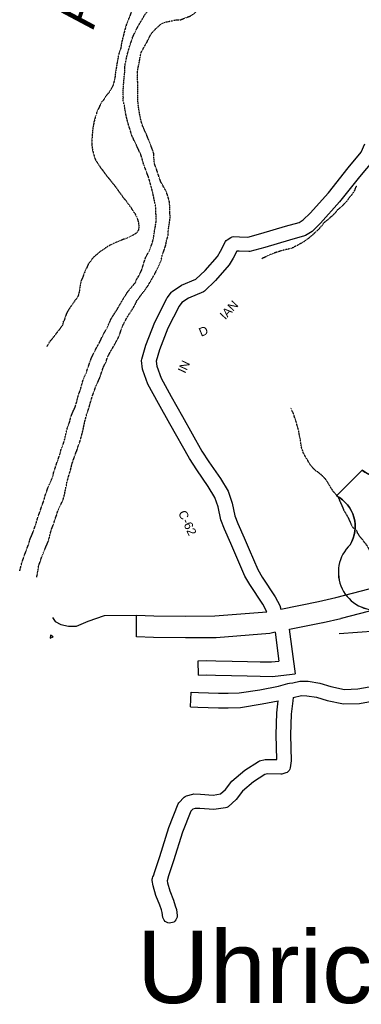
# Model space of a CAD drawing. Header units: feet. Extents: x -1605449 to -1594075, y -1717250 to -1708479.
# Tile 71 of 97: x -1597157 to -1596763, y -1717235 to -1716100. Entities that reach past the tile are written whole.
import ezdxf
from ezdxf.enums import TextEntityAlignment as Align

# ---------------------------------------------------------------- set-up
doc = ezdxf.new("R2010")
doc.units = ezdxf.units.FT
doc.header["$MEASUREMENT"] = 0
doc.linetypes.add('rr2', pattern=[0])
doc.linetypes.add('stream', pattern=[1.4, 0.7, -0.1, 0.1, -0.1, 0.1, -0.1, 0.1, -0.1])
for name, color, linetype in [('61', 7, 'Continuous'), ('62', 7, 'Continuous'), ('COUNTY-RD', 7, 'Continuous'), ('CR-TEXT', 7, 'Continuous'), ('MTEXT', 2, 'Continuous'), ('RAILROAD', 1, 'rr2'), ('RT-MKR', 7, 'Continuous'), ('STATE_FEDERAL-RT', 2, 'Continuous'), ('TWP-RD', 6, 'Continuous'), ('WATER-TEXT', 1, 'Continuous'), ('WATERWAY', 14, 'stream')]:
    doc.layers.add(name, color=color, linetype=linetype)
doc.styles.add('ARIAL', font='arial.ttf')

# ---------------------------------------------------------------- blocks, each defined once
blk = doc.blocks.new('US3  _')
at = {"layer": '61', "color": 0, "linetype": 'Continuous'}
blk.add_lwpolyline([(-565, 888), (-874, 579), (-874, 579, -0.432186), (-707, -10), (-706, -10, 0.738096), (-329, -789), (-328, -790, -0.260744), (49, -908), (50, -908, -0.243707), (427, -790), (428, -789, 0.738096), (805, -10), (806, -10, -0.432186), (973, 579), (973, 579), (664, 888), (663, 888, -0.346154), (50, 888), (49, 888, -0.346154), (-564, 888)], format="xyb", close=True, dxfattribs=at)
at = {"layer": '61', "color": 0}
blk.add_point((57, 82), dxfattribs=at)
at = {"layer": '62', "color": 0, "linetype": 'Continuous'}
for p, q in [((-565, 888), (-874, 579)), ((973, 579), (664, 888))]:
    blk.add_line(p, q, dxfattribs=at)
for centre, radius, start, end in [((-258, 1278), 496, 231.813, 308.187), ((357, 1278), 496, 231.813, 308.187), ((-1067, 206), 420, 329.1175, 62.6108), ((1166, 206), 420, 117.3892, 210.8825), ((-397, -341), 453, 133.0046, 278.7282), ((496, -341), 453, 261.2718, 46.9954), ((-245, -1186), 405, 43.4177, 101.8742), ((352, -1213), 430, 79.9613, 134.7468)]:
    blk.add_arc(centre, radius, start, end, dxfattribs=at)

msp = doc.modelspace()

# ---------------------------------------------------------------- linework, layer by layer
at = {"layer": 'COUNTY-RD'}
for points in [[(-1596982.1, -1716414.3), (-1596981.1, -1716413.3), (-1596970.5, -1716406.2), (-1596954, -1716399.2), (-1596943.4, -1716389.1), (-1596929.2, -1716372.9), (-1596925.4, -1716366.8), (-1596919.8, -1716355.8), (-1596919, -1716354.7), (-1596917.9, -1716353.7), (-1596913.8, -1716351), (-1596912.2, -1716350.3), (-1596910.4, -1716350), (-1596903.6, -1716350.4), (-1596894.2, -1716350.6), (-1596879.1, -1716346.7), (-1596850.8, -1716338.2), (-1596834.9, -1716333.9), (-1596830.4, -1716330.9), (-1596822.3, -1716323.1), (-1596801.2, -1716299.5), (-1596778.3, -1716270.9), (-1596763.5, -1716252.8), (-1596759.4, -1716243.1)], [(-1596749.4, -1716261.9), (-1596765.3, -1716281.3), (-1596788.4, -1716310.2), (-1596810.3, -1716334.7), (-1596820, -1716344.1), (-1596827.5, -1716348.9), (-1596828.7, -1716349.4), (-1596846.1, -1716354.2), (-1596874.6, -1716362.8), (-1596891.8, -1716367.1), (-1596892.9, -1716367.3), (-1596904.2, -1716367), (-1596906.8, -1716366.9), (-1596910.9, -1716374.9), (-1596915.7, -1716382.8), (-1596931.4, -1716400.6), (-1596944.1, -1716412.8), (-1596945.3, -1716413.7), (-1596962.6, -1716421), (-1596970, -1716426), (-1596973.2, -1716430.3), (-1596986.1, -1716455.5), (-1596995.9, -1716480.6), (-1596999.5, -1716493.6), (-1596998.9, -1716499.6), (-1596993.9, -1716513.2), (-1596982.3, -1716534.2), (-1596969.3, -1716557.6), (-1596946.9, -1716597.4), (-1596939.1, -1716609.8), (-1596925.7, -1716628.8), (-1596916.8, -1716643.5), (-1596912.1, -1716657.2), (-1596909.2, -1716671.7), (-1596905.6, -1716680.6), (-1596898.3, -1716697.2), (-1596892.7, -1716710.7), (-1596882.5, -1716733.9), (-1596877.7, -1716742.4), (-1596862.6, -1716765.3), (-1596857.3, -1716775.3), (-1596856.1, -1716779.3)], [(-1596872.3, -1716782.5), (-1596876.9, -1716773.8), (-1596891.9, -1716751.2), (-1596897.5, -1716741.4), (-1596908, -1716717.2), (-1596913.6, -1716703.7), (-1596921, -1716687.1), (-1596925.2, -1716676.4), (-1596928.2, -1716661.6), (-1596932, -1716650.6), (-1596939.7, -1716637.9), (-1596952.9, -1716619), (-1596961.3, -1716605.9), (-1596983.9, -1716565.7), (-1596996.9, -1716542.3), (-1597009.1, -1716520.1), (-1597015.1, -1716503.9), (-1597015.3, -1716502.9), (-1597016.4, -1716492.9), (-1597016.2, -1716491.4), (-1597011.7, -1716475.3), (-1597001.3, -1716448.6), (-1596987.8, -1716422.4), (-1596987.6, -1716421.8), (-1596987.4, -1716421.5), (-1596987.3, -1716421.3), (-1596986.9, -1716420.8), (-1596982.1, -1716414.3)], [(-1597119.2, -1716789), (-1597116, -1716793.6)], [(-1597116, -1716793.6), (-1597109.6, -1716797.2), (-1597100.8, -1716799.2), (-1597091.4, -1716799)], [(-1597118.5, -1716811.3), (-1597121.6, -1716809.5), (-1597121.7, -1716812.9)]]:
    msp.add_lwpolyline(points, dxfattribs=at)
at = {"layer": 'RAILROAD', "ltscale": 0.333, "flags": 128}
msp.add_lwpolyline([(-1596788.7, -1716807.6), (-1596746.6, -1716804.6), (-1596704.2, -1716799.1), (-1596661, -1716793.4), (-1596619.1, -1716784.2), (-1596576.8, -1716777.7), (-1596535, -1716773.5), (-1596492.3, -1716765), (-1596450.5, -1716759.2), (-1596407.7, -1716759.2), (-1596365.4, -1716764.5), (-1596322.6, -1716772.2), (-1596278.2, -1716772.4), (-1596235.5, -1716774.2), (-1596189.7, -1716778.2), (-1596147.6, -1716777.7), (-1596104.3, -1716779.2), (-1596058, -1716781.2), (-1596015.9, -1716782.5), (-1595973.4, -1716786.5), (-1595931.1, -1716785.5), (-1595888.8, -1716789.5), (-1595846.5, -1716796.1), (-1595804.7, -1716798.4), (-1595762.2, -1716800.2), (-1595715.3, -1716793.9), (-1595672.8, -1716785.4), (-1595629.3, -1716765.8), (-1595586.7, -1716727.8), (-1595552.6, -1716685.9), (-1595512.4, -1716642.2), (-1595470.5, -1716602.3), (-1595428.7, -1716571.5), (-1595385.9, -1716555.2), (-1595342.6, -1716554.9), (-1595298.3, -1716564.7), (-1595255, -1716570), (-1595205.7, -1716568.5), (-1595161.7, -1716572.4), (-1595119.2, -1716582.1), (-1595076.1, -1716584.9), (-1595034.3, -1716583.1), (-1594983.3, -1716583.7), (-1594939.9, -1716586.6), (-1594896.4, -1716590.6), (-1594853.4, -1716591.1), (-1594810.6, -1716595.1), (-1594766.3, -1716605.3), (-1594723.9, -1716621.8), (-1594681.9, -1716639.5), (-1594638.9, -1716656.8), (-1594595.1, -1716671.9), (-1594552.7, -1716689.2), (-1594509.9, -1716707.1), (-1594465.6, -1716726.3), (-1594423.1, -1716746), (-1594386, -1716759.6)], dxfattribs=at)
msp.add_lwpolyline([(-1596788.7, -1716807.6), (-1596746.6, -1716804.6), (-1596704.2, -1716799.1), (-1596661, -1716793.4), (-1596619.1, -1716784.2), (-1596576.8, -1716777.7), (-1596535, -1716773.5), (-1596492.3, -1716765), (-1596450.5, -1716759.2), (-1596407.7, -1716759.2), (-1596365.4, -1716764.5), (-1596322.6, -1716772.2), (-1596278.2, -1716772.4), (-1596235.5, -1716774.2), (-1596189.7, -1716778.2), (-1596147.6, -1716777.7), (-1596104.3, -1716779.2), (-1596058, -1716781.2), (-1596015.9, -1716782.5), (-1595973.4, -1716786.5), (-1595931.1, -1716785.5), (-1595888.8, -1716789.5), (-1595846.5, -1716796.1), (-1595804.7, -1716798.4), (-1595762.2, -1716800.2), (-1595715.3, -1716793.9), (-1595672.8, -1716785.4), (-1595629.3, -1716765.8), (-1595586.7, -1716727.8), (-1595552.6, -1716685.9), (-1595512.4, -1716642.2), (-1595470.5, -1716602.3), (-1595428.7, -1716571.5), (-1595385.9, -1716555.2), (-1595342.6, -1716554.9), (-1595298.3, -1716564.7), (-1595255, -1716570), (-1595205.7, -1716568.5), (-1595161.7, -1716572.4), (-1595119.2, -1716582.1), (-1595076.1, -1716584.9), (-1595034.3, -1716583.1), (-1594983.3, -1716583.7), (-1594939.9, -1716586.6), (-1594896.4, -1716590.6), (-1594853.4, -1716591.1), (-1594810.6, -1716595.1), (-1594766.3, -1716605.3), (-1594723.9, -1716621.8), (-1594681.9, -1716639.5), (-1594638.9, -1716656.8), (-1594595.1, -1716671.9), (-1594552.7, -1716689.2), (-1594509.9, -1716707.1), (-1594465.6, -1716726.3), (-1594423.1, -1716746), (-1594386, -1716759.6)], dxfattribs=at)
msp.add_lwpolyline([(-1596788.7, -1716807.6), (-1596746.6, -1716804.6), (-1596704.2, -1716799.1), (-1596661, -1716793.4), (-1596619.1, -1716784.2), (-1596576.8, -1716777.7), (-1596535, -1716773.5), (-1596492.3, -1716765), (-1596450.5, -1716759.2), (-1596407.7, -1716759.2), (-1596365.4, -1716764.5), (-1596322.6, -1716772.2), (-1596278.2, -1716772.4), (-1596235.5, -1716774.2), (-1596189.7, -1716778.2), (-1596147.6, -1716777.7), (-1596104.3, -1716779.2), (-1596058, -1716781.2), (-1596015.9, -1716782.5), (-1595973.4, -1716786.5), (-1595931.1, -1716785.5), (-1595888.8, -1716789.5), (-1595846.5, -1716796.1), (-1595804.7, -1716798.4), (-1595762.2, -1716800.2), (-1595715.3, -1716793.9), (-1595672.8, -1716785.4), (-1595629.3, -1716765.8), (-1595586.7, -1716727.8), (-1595552.6, -1716685.9), (-1595512.4, -1716642.2), (-1595470.5, -1716602.3), (-1595428.7, -1716571.5), (-1595385.9, -1716555.2), (-1595342.6, -1716554.9), (-1595298.3, -1716564.7), (-1595255, -1716570), (-1595205.7, -1716568.5), (-1595161.7, -1716572.4), (-1595119.2, -1716582.1), (-1595076.1, -1716584.9), (-1595034.3, -1716583.1), (-1594983.3, -1716583.7), (-1594939.9, -1716586.6), (-1594896.4, -1716590.6), (-1594853.4, -1716591.1), (-1594810.6, -1716595.1), (-1594766.3, -1716605.3), (-1594723.9, -1716621.8), (-1594681.9, -1716639.5), (-1594638.9, -1716656.8), (-1594595.1, -1716671.9), (-1594552.7, -1716689.2), (-1594509.9, -1716707.1), (-1594465.6, -1716726.3), (-1594423.1, -1716746), (-1594386, -1716759.6)], dxfattribs=at)
msp.add_lwpolyline([(-1596788.7, -1716807.6), (-1596746.6, -1716804.6), (-1596704.2, -1716799.1), (-1596661, -1716793.4), (-1596619.1, -1716784.2), (-1596576.8, -1716777.7), (-1596535, -1716773.5), (-1596492.3, -1716765), (-1596450.5, -1716759.2), (-1596407.7, -1716759.2), (-1596365.4, -1716764.5), (-1596322.6, -1716772.2), (-1596278.2, -1716772.4), (-1596235.5, -1716774.2), (-1596189.7, -1716778.2), (-1596147.6, -1716777.7), (-1596104.3, -1716779.2), (-1596058, -1716781.2), (-1596015.9, -1716782.5), (-1595973.4, -1716786.5), (-1595931.1, -1716785.5), (-1595888.8, -1716789.5), (-1595846.5, -1716796.1), (-1595804.7, -1716798.4), (-1595762.2, -1716800.2), (-1595715.3, -1716793.9), (-1595672.8, -1716785.4), (-1595629.3, -1716765.8), (-1595586.7, -1716727.8), (-1595552.6, -1716685.9), (-1595512.4, -1716642.2), (-1595470.5, -1716602.3), (-1595428.7, -1716571.5), (-1595385.9, -1716555.2), (-1595342.6, -1716554.9), (-1595298.3, -1716564.7), (-1595255, -1716570), (-1595205.7, -1716568.5), (-1595161.7, -1716572.4), (-1595119.2, -1716582.1), (-1595076.1, -1716584.9), (-1595034.3, -1716583.1), (-1594983.3, -1716583.7), (-1594939.9, -1716586.6), (-1594896.4, -1716590.6), (-1594853.4, -1716591.1), (-1594810.6, -1716595.1), (-1594766.3, -1716605.3), (-1594723.9, -1716621.8), (-1594681.9, -1716639.5), (-1594638.9, -1716656.8), (-1594595.1, -1716671.9), (-1594552.7, -1716689.2), (-1594509.9, -1716707.1), (-1594465.6, -1716726.3), (-1594423.1, -1716746), (-1594386, -1716759.6)], dxfattribs=at)
at = {"layer": 'STATE_FEDERAL-RT', "flags": 128}
for points in [[(-1596856.1, -1716779.3), (-1596812.7, -1716770.6), (-1596792.7, -1716766.1), (-1596571, -1716708.5), (-1596542, -1716697.9)], [(-1596531.7, -1716720.7), (-1596563, -1716732.2), (-1596563.5, -1716732.3), (-1596564.1, -1716732.6), (-1596786.6, -1716790.3), (-1596786.8, -1716790.3), (-1596787, -1716790.4), (-1596807.3, -1716795.1), (-1596807.5, -1716795.1), (-1596807.7, -1716795.1), (-1596846.2, -1716802.8)], [(-1597091.4, -1716799), (-1597078.2, -1716793.4), (-1597059.1, -1716786.8), (-1597022.4, -1716786.5)], [(-1597022.4, -1716786.5), (-1597002.5, -1716787), (-1596965.7, -1716787.4), (-1596931.9, -1716787.3), (-1596872.3, -1716782.5)], [(-1597022.2, -1716811.5), (-1597022.4, -1716786.5)], [(-1597121.7, -1716812.9), (-1597118.2, -1716811.2)], [(-1596868.8, -1716807.3), (-1596930.4, -1716812.3), (-1596931.4, -1716812.3), (-1596931.4, -1716812.3), (-1596965.8, -1716812.4), (-1596965.8, -1716812.4), (-1596966, -1716812.4), (-1597002.8, -1716812), (-1597002.8, -1716812), (-1597002.9, -1716812), (-1597022.2, -1716811.5)], [(-1596862.6, -1716806.1), (-1596868.8, -1716807.3)]]:
    msp.add_lwpolyline(points, dxfattribs=at)
at = {"layer": 'TWP-RD'}
for p, q in [((-1596950.8, -1716855.4), (-1596951.2, -1716838.8)), ((-1596960, -1716891.9), (-1596959.3, -1716875.2))]:
    msp.add_line(p, q, dxfattribs=at)
for points in [[(-1596862.6, -1716806.1), (-1596858.2, -1716839.3)], [(-1596846.3, -1716802.4), (-1596839.5, -1716854.1)], [(-1596845.9, -1716864.7), (-1596842.4, -1716864.2), (-1596834, -1716862.3), (-1596824.5, -1716862.6), (-1596811.2, -1716864.6), (-1596798.5, -1716868.4), (-1596782.5, -1716871.9), (-1596767.2, -1716871.4), (-1596743.5, -1716867.2), (-1596719.8, -1716863), (-1596700.1, -1716858.9), (-1596685.4, -1716855.6), (-1596676.3, -1716856.5), (-1596532.7, -1716809.8)], [(-1596841.7, -1716881.1), (-1596832.4, -1716879), (-1596826, -1716879.2), (-1596814.9, -1716880.9), (-1596802.6, -1716884.6), (-1596784, -1716888.6), (-1596765.5, -1716888), (-1596740.6, -1716883.6), (-1596716.6, -1716879.4), (-1596696.6, -1716875.1), (-1596684.4, -1716872.5), (-1596674.4, -1716873.5), (-1596528.4, -1716825.9)], [(-1596951.2, -1716838.8), (-1596941.9, -1716838.5), (-1596931, -1716838.8), (-1596912.3, -1716839.3), (-1596894.5, -1716839.8), (-1596879.7, -1716840), (-1596866.8, -1716840.3), (-1596858.2, -1716839.3)], [(-1596950.8, -1716855.4), (-1596941.9, -1716855.2), (-1596931.4, -1716855.4), (-1596912.8, -1716855.9), (-1596894.9, -1716856.4), (-1596880, -1716856.6), (-1596866.1, -1716856.9), (-1596862.4, -1716856.5)], [(-1596862.4, -1716856.5), (-1596839.5, -1716854.1)], [(-1596959.3, -1716875.2), (-1596950.9, -1716875.6), (-1596927.7, -1716876.4), (-1596916.9, -1716876.3), (-1596904, -1716876), (-1596880.4, -1716872.3), (-1596858.8, -1716868), (-1596847.8, -1716865.1), (-1596845.9, -1716864.7)], [(-1596841.7, -1716881.1), (-1596842.2, -1716885), (-1596844, -1716900.3), (-1596844.9, -1716924.4), (-1596844, -1716954.3), (-1596845.2, -1716962.4), (-1596845.7, -1716963.9), (-1596846.5, -1716965.3), (-1596847.6, -1716966.5), (-1596848.9, -1716967.5), (-1596850.3, -1716968.2), (-1596854.8, -1716969.4), (-1596856, -1716969.6), (-1596871.6, -1716969.2), (-1596874.4, -1716970), (-1596887.7, -1716978.4), (-1596900.3, -1716989.3), (-1596907.5, -1716998.6), (-1596916.9, -1717007.1), (-1596918.3, -1717007.9), (-1596919.9, -1717008.5), (-1596933.4, -1717010.3), (-1596949.2, -1717009.2), (-1596954.7, -1717009.1), (-1596957.5, -1717009.9), (-1596959.7, -1717012.3), (-1596969.3, -1717036.6), (-1596979.8, -1717069.5), (-1596985.4, -1717086.8), (-1596987.1, -1717092.7), (-1596986.8, -1717094.7), (-1596984.1, -1717104.1), (-1596979.6, -1717114.9), (-1596977.6, -1717121.2), (-1596976.3, -1717125.6)], [(-1596976.3, -1717125.6), (-1596975.4, -1717132.6), (-1596975.6, -1717134.3), (-1596976.1, -1717136), (-1596976.9, -1717137.6), (-1596978.1, -1717138.9), (-1596979.4, -1717140), (-1596981, -1717140.7), (-1596982.7, -1717141.1), (-1596984.5, -1717141.2), (-1596986.2, -1717140.8), (-1596987.8, -1717140.2), (-1596989.3, -1717139.2), (-1596990.5, -1717137.9), (-1596991.4, -1717136.4), (-1596992, -1717134.7), (-1596992.7, -1717129), (-1596993.5, -1717126.1), (-1596995.3, -1717120.7), (-1596999.9, -1717109.6), (-1597003.1, -1717098.4), (-1597004.2, -1717092.1), (-1597004.2, -1717090.7), (-1597003.9, -1717089.3), (-1597003.5, -1717088), (-1597002.7, -1717086.7), (-1597001.3, -1717081.9), (-1596995.6, -1717064.4), (-1596985, -1717031), (-1596974.4, -1717003.9), (-1596973.5, -1717002.6), (-1596967.5, -1716996.2), (-1596966.3, -1716995.3), (-1596964.9, -1716994.7), (-1596957.5, -1716992.6), (-1596956.3, -1716992.4), (-1596948.5, -1716992.6), (-1596933.9, -1716993.6), (-1596925.5, -1716992.4), (-1596919.7, -1716987.2), (-1596912.4, -1716977.8), (-1596897.6, -1716965), (-1596881.7, -1716954.9), (-1596880.5, -1716954.4), (-1596874.2, -1716952.7), (-1596873, -1716952.5), (-1596860.7, -1716952.8), (-1596861.6, -1716924.3), (-1596860.6, -1716899), (-1596859, -1716885)], [(-1596960, -1716891.9), (-1596951.6, -1716892.2), (-1596927.9, -1716893.1), (-1596916.6, -1716893), (-1596902.5, -1716892.6), (-1596877.5, -1716888.7), (-1596859, -1716885)]]:
    msp.add_lwpolyline(points, dxfattribs=at)
at = {"layer": 'WATERWAY', "ltscale": 0.5, "flags": 128}
for points in [[(-1597023.2, -1716402.7), (-1597023.2, -1716401.2), (-1597019.8, -1716395.5), (-1597016.7, -1716389.3), (-1597013.1, -1716378.3), (-1597011.8, -1716374.1), (-1597008.5, -1716368.2), (-1597006.5, -1716363.9), (-1597004.6, -1716358.7), (-1597003.3, -1716354.3), (-1597002.3, -1716348.8), (-1597001.5, -1716343), (-1597000.6, -1716338.7), (-1596999.8, -1716333.1), (-1596999.5, -1716327.1), (-1597000.2, -1716322), (-1597000.1, -1716316.1), (-1597001.3, -1716310.7), (-1597003.7, -1716299), (-1597005.1, -1716293.7), (-1597006.6, -1716288), (-1597008.2, -1716282.5), (-1597010.5, -1716276.7), (-1597012.4, -1716271.1), (-1597014.6, -1716265.3), (-1597016, -1716259.8), (-1597018, -1716254.1), (-1597020.6, -1716248.8), (-1597022.9, -1716243.8), (-1597025.6, -1716238.3), (-1597028, -1716232.7), (-1597029.7, -1716227), (-1597031.4, -1716221.9), (-1597033, -1716216.2), (-1597034.3, -1716210.4), (-1597035.4, -1716204.9), (-1597036.3, -1716199.3), (-1597037.6, -1716193.8), (-1597037.5, -1716189.6), (-1597037.9, -1716183.8), (-1597037.4, -1716178.1), (-1597037, -1716172.3), (-1597036.5, -1716166.6), (-1597035.9, -1716160.9), (-1597035.8, -1716155.2), (-1597035.3, -1716150.7), (-1597034.3, -1716146.6), (-1597033.5, -1716142.2), (-1597031.6, -1716135.7), (-1597030, -1716130), (-1597028.5, -1716125.7), (-1597026.7, -1716120.2), (-1597021.5, -1716109.5), (-1597018.4, -1716103.9), (-1597015.7, -1716099.6), (-1597012.6, -1716094.2), (-1597008.6, -1716089.2), (-1597004.5, -1716083.8), (-1597001.6, -1716078.3), (-1596998.1, -1716072.6), (-1596994.8, -1716066.9), (-1596991.4, -1716061.2), (-1596988.4, -1716056.5), (-1596986, -1716052.4), (-1596983.7, -1716048.2), (-1596980.7, -1716042.5), (-1596978.4, -1716036.6), (-1596976.5, -1716031.3), (-1596974.2, -1716025.9), (-1596972.6, -1716020.9), (-1596970.8, -1716016.4), (-1596969.8, -1716010.9), (-1596969.7, -1716005.4), (-1596970.6, -1715999.7), (-1596970.9, -1715993.7), (-1596971.5, -1715987.7), (-1596972.5, -1715982.2), (-1596974.2, -1715976.6), (-1596975.1, -1715970.8), (-1596975.7, -1715964.8), (-1596975.2, -1715959.6), (-1596974.6, -1715954.3), (-1596974, -1715949.1), (-1596972.8, -1715943.6), (-1596971.2, -1715937.9), (-1596969.2, -1715932.9), (-1596966.1, -1715927.5), (-1596961.7, -1715922.2), (-1596957.7, -1715916.5), (-1596954.8, -1715910.6), (-1596953.5, -1715904.6), (-1596951.2, -1715899.6), (-1596947.6, -1715894), (-1596944.1, -1715888.5), (-1596940.5, -1715883), (-1596936.7, -1715878), (-1596932.3, -1715872.9), (-1596927.5, -1715867.7), (-1596922.9, -1715864.5), (-1596916.7, -1715859.8), (-1596911.1, -1715855.9)], [(-1597006.1, -1716401.4), (-1597004.6, -1716398.9), (-1597001.3, -1716393.2), (-1596999, -1716388.6), (-1596996.4, -1716383), (-1596994, -1716377.6), (-1596992.7, -1716371.8), (-1596990.7, -1716366.2), (-1596988.8, -1716360.4), (-1596987.6, -1716354.7), (-1596986, -1716349), (-1596985.7, -1716343.9), (-1596985.1, -1716338.5), (-1596984.2, -1716333.2), (-1596983.5, -1716327.4), (-1596984.1, -1716321.7), (-1596984, -1716315.7), (-1596984.5, -1716309.7), (-1596986.2, -1716303.7), (-1596988.1, -1716298.1), (-1596991.5, -1716292.2), (-1596994.5, -1716286.6), (-1596996.5, -1716281), (-1596998.2, -1716275.6), (-1597000.1, -1716270.5), (-1597002, -1716265), (-1597002.2, -1716259.7), (-1597002.4, -1716254.5), (-1597004.3, -1716249), (-1597006.5, -1716243.4), (-1597009, -1716237.4), (-1597011, -1716232.2), (-1597012.9, -1716227.9), (-1597015.5, -1716222.1), (-1597017.3, -1716216.1), (-1597018.5, -1716210.3), (-1597019.4, -1716205), (-1597020.3, -1716198.6), (-1597020.8, -1716193.6), (-1597020.9, -1716180.1), (-1597020.8, -1716174.1), (-1597021.2, -1716168.8), (-1597021.4, -1716163.3), (-1597020.8, -1716157.6), (-1597020, -1716153.1), (-1597019, -1716148.6), (-1597018.2, -1716143.3), (-1597016.8, -1716137.4), (-1597013.6, -1716131.7), (-1597010.5, -1716126.4), (-1597008.1, -1716121.4), (-1597005, -1716115.8), (-1597000.3, -1716110.8), (-1596994.4, -1716105.3), (-1596988.7, -1716102.9), (-1596983.4, -1716101.8), (-1596977.3, -1716100.5), (-1596971.5, -1716100.2), (-1596965.8, -1716097.9), (-1596960.5, -1716096), (-1596955.1, -1716092.4), (-1596950.8, -1716086.6), (-1596948.1, -1716081.4), (-1596945.5, -1716076.4), (-1596942.2, -1716070.5), (-1596940, -1716065.3), (-1596937.3, -1716060.1), (-1596935.4, -1716054.5), (-1596934.8, -1716048.6), (-1596936.3, -1716042.6), (-1596939, -1716037), (-1596940.9, -1716031.7), (-1596941.9, -1716026.3), (-1596942, -1716020.5), (-1596941.7, -1716016.3), (-1596941.9, -1716010.2), (-1596940.6, -1716004.8), (-1596936.8, -1716000.5), (-1596931.1, -1715998.1), (-1596925.8, -1715995.2), (-1596920.5, -1715992.2), (-1596915.1, -1715988.8), (-1596909.5, -1715984.4), (-1596905.5, -1715979.2), (-1596901.6, -1715973.4), (-1596898.6, -1715967.7), (-1596897.8, -1715963.3), (-1596896.5, -1715958), (-1596894.9, -1715952.3), (-1596892.6, -1715946.5), (-1596891, -1715940.8), (-1596890, -1715935.4), (-1596888.7, -1715930.1), (-1596887, -1715924.4), (-1596885.7, -1715919.7), (-1596884.4, -1715915.6), (-1596881.9, -1715910), (-1596877.8, -1715903.8), (-1596872.9, -1715898.1), (-1596868.6, -1715892.8), (-1596864.8, -1715887.4)], [(-1597040.8, -1715954.9), (-1597037.2, -1715957.8), (-1597031, -1715961.4), (-1597029, -1715963.5), (-1597027.8, -1715965.1), (-1597026.8, -1715967), (-1597025.1, -1715970.8), (-1597023.7, -1715973.4), (-1597023.2, -1715975.3), (-1597022.5, -1715976.9), (-1597021.6, -1715978.7), (-1597018.6, -1715982.4), (-1597016.6, -1715983.7), (-1597006.6, -1715991.6), (-1597004.4, -1715993.2), (-1597002.4, -1715994.5), (-1597000.5, -1715996.5), (-1596998.9, -1715998), (-1596997.5, -1715999.8), (-1596997, -1716001.6), (-1596996.3, -1716003.4), (-1596995.9, -1716005.6), (-1596995.9, -1716009.8), (-1596996.5, -1716013.3), (-1596997.3, -1716015.6), (-1596997.6, -1716017.3), (-1597000.7, -1716026.3), (-1597002, -1716028.7), (-1597002.9, -1716030.9), (-1597004.1, -1716033.1), (-1597004.5, -1716034.9), (-1597006.5, -1716039.6), (-1597007.8, -1716041.5), (-1597008.4, -1716043.3), (-1597010.6, -1716047.3), (-1597011, -1716049), (-1597013.5, -1716054), (-1597014.6, -1716056.1), (-1597016.2, -1716060.4), (-1597017.2, -1716062.1), (-1597017.8, -1716064.1), (-1597019.1, -1716068), (-1597020.3, -1716070.6), (-1597020.9, -1716072.7), (-1597022.8, -1716077.7), (-1597024.9, -1716082.1), (-1597027.2, -1716088.8), (-1597028, -1716090.4), (-1597029.6, -1716094.6), (-1597030.2, -1716096.8), (-1597031.4, -1716099), (-1597031.9, -1716100.8), (-1597034, -1716105.7), (-1597035.4, -1716110.4), (-1597037, -1716116.4), (-1597037.3, -1716118.1), (-1597038.1, -1716120.6), (-1597039.4, -1716126.5), (-1597039.8, -1716128.5), (-1597040, -1716130.3), (-1597040.6, -1716133.5), (-1597042.1, -1716137.5), (-1597043.3, -1716141.7), (-1597043.5, -1716143.9), (-1597044.6, -1716149.2), (-1597045.8, -1716156.6), (-1597045.8, -1716156.6), (-1597046.3, -1716159.1), (-1597046.6, -1716161.9), (-1597046.9, -1716163.6), (-1597047, -1716165.6), (-1597047.6, -1716169.1), (-1597049.7, -1716176.8), (-1597051.2, -1716179.2), (-1597052, -1716181), (-1597053.3, -1716183), (-1597056.9, -1716187.4), (-1597058.4, -1716189.3), (-1597059.2, -1716191.1), (-1597060.8, -1716193.3), (-1597062.6, -1716195.2), (-1597063.8, -1716197.8), (-1597064.9, -1716199.7), (-1597065.4, -1716201.4), (-1597066.7, -1716203.6), (-1597068.2, -1716207.2), (-1597068.5, -1716208.9), (-1597069.8, -1716212.1), (-1597070.7, -1716216), (-1597071.4, -1716217.8), (-1597071.7, -1716220.1), (-1597072.6, -1716224.8), (-1597072.9, -1716227.3), (-1597073.2, -1716231.7), (-1597073.5, -1716233.3), (-1597073.5, -1716235.2), (-1597073.9, -1716239.5), (-1597073.5, -1716247.7), (-1597073.1, -1716249.5), (-1597072.2, -1716253.5), (-1597070.6, -1716259), (-1597070, -1716260.8), (-1597068.8, -1716263.1), (-1597067.2, -1716265), (-1597066.4, -1716266.6), (-1597064.5, -1716269.6), (-1597059.8, -1716275.7), (-1597058.6, -1716277.7), (-1597056.9, -1716279.7), (-1597055.7, -1716281.5), (-1597053.8, -1716283.5), (-1597049.9, -1716288.6), (-1597048.2, -1716290.4), (-1597043.6, -1716296.7), (-1597042.6, -1716298.3), (-1597040.8, -1716300.6), (-1597038.2, -1716304.3), (-1597033.5, -1716310.1), (-1597031.9, -1716312.5), (-1597028.7, -1716316.7), (-1597027.7, -1716318.5), (-1597024.1, -1716323.8), (-1597022.2, -1716327.4), (-1597020.8, -1716331.2), (-1597020.3, -1716333.1), (-1597019.6, -1716338.4), (-1597020, -1716342.2), (-1597021.2, -1716344.4), (-1597022.6, -1716346.1), (-1597026.6, -1716348.7), (-1597032.9, -1716351.7), (-1597035.6, -1716352.8), (-1597037.4, -1716353.3), (-1597041.7, -1716354.9), (-1597045.7, -1716356.8), (-1597047.8, -1716357.6), (-1597051.3, -1716359.2), (-1597055.3, -1716361.4), (-1597059.9, -1716364.6), (-1597063.9, -1716367.2), (-1597065.9, -1716368.7), (-1597067.8, -1716370.6), (-1597071.6, -1716373.6), (-1597073.6, -1716375.8), (-1597074.9, -1716378), (-1597076.6, -1716379.9), (-1597078.7, -1716383.4), (-1597079.3, -1716385.2), (-1597080.6, -1716387.6), (-1597081.4, -1716389.4), (-1597081.9, -1716391.1), (-1597082.9, -1716392.9), (-1597084.3, -1716397), (-1597085.3, -1716399), (-1597086, -1716400.8), (-1597087.1, -1716405.2), (-1597087.4, -1716407.2), (-1597087.7, -1716409), (-1597088.3, -1716413.4), (-1597089.1, -1716416.9), (-1597089.7, -1716418.7), (-1597092, -1716422.1), (-1597093.3, -1716423.8), (-1597094.5, -1716425.8), (-1597097.4, -1716429.7), (-1597101, -1716435.1), (-1597102, -1716436.7), (-1597102, -1716436.7), (-1597103, -1716438.6), (-1597104.4, -1716442.6), (-1597106, -1716447.6)], [(-1596794.5, -1716324.2), (-1596791.5, -1716320.5), (-1596790.1, -1716318.8), (-1596788.7, -1716317.8), (-1596787.6, -1716316.8), (-1596785.9, -1716315.2), (-1596785, -1716314.4), (-1596783.8, -1716313.2), (-1596782.6, -1716312.2), (-1596781.7, -1716311), (-1596780.3, -1716309.6), (-1596779.2, -1716308.1), (-1596778, -1716306.6), (-1596776.6, -1716304.6), (-1596775.1, -1716302.7), (-1596773.9, -1716301.5), (-1596773.1, -1716300.4), (-1596772.5, -1716299.5), (-1596772, -1716298.7), (-1596771.5, -1716297.7), (-1596770.5, -1716296.2), (-1596769.9, -1716294.1), (-1596768.9, -1716292.1), (-1596768.4, -1716291.6)], [(-1596794.5, -1716324.2), (-1596801.4, -1716330.2), (-1596805.3, -1716333.4), (-1596807, -1716334.9), (-1596808.6, -1716337.3), (-1596810.3, -1716338.8), (-1596811.6, -1716340.7), (-1596813.6, -1716342.7), (-1596817.2, -1716345.9), (-1596819.2, -1716347.9), (-1596823.3, -1716351.5), (-1596825.3, -1716353), (-1596829.2, -1716355.9), (-1596835.5, -1716359.3), (-1596837.3, -1716360.5), (-1596839.5, -1716361.4), (-1596842, -1716362.9), (-1596847.1, -1716364.5), (-1596854.8, -1716366.2), (-1596857.4, -1716367.1), (-1596864.1, -1716369.2), (-1596866.1, -1716370.1), (-1596867.7, -1716370.6), (-1596869.7, -1716371.6), (-1596871.5, -1716372.3), (-1596873.4, -1716373.5), (-1596878.1, -1716375.6)], [(-1597156.9, -1716735.4), (-1597156.1, -1716732.1), (-1597154.5, -1716726), (-1597152.7, -1716721), (-1597150.6, -1716715.2), (-1597148.5, -1716709.5), (-1597146.5, -1716704.1), (-1597144.9, -1716698.5), (-1597142.1, -1716692.1), (-1597140, -1716686.1), (-1597137.9, -1716680.2), (-1597136.3, -1716674.6), (-1597134.2, -1716668.7), (-1597132.2, -1716662.9), (-1597130.7, -1716658.7), (-1597128.8, -1716653.3), (-1597127.2, -1716647.5), (-1597125.2, -1716641.8), (-1597123.2, -1716636.6), (-1597120.5, -1716630.8), (-1597118.7, -1716626.6), (-1597117.7, -1716621.6), (-1597115.9, -1716616.4), (-1597114.3, -1716611.2), (-1597112.3, -1716605.9), (-1597110.4, -1716600.2), (-1597109.1, -1716595), (-1597106.8, -1716589.5), (-1597105.5, -1716585.3), (-1597104.1, -1716579.5), (-1597102.8, -1716573.6), (-1597101.6, -1716569.3), (-1597099.4, -1716563.8), (-1597097.9, -1716557.8), (-1597095.8, -1716552.4), (-1597093.3, -1716547.2), (-1597091.4, -1716541.4), (-1597090.4, -1716537), (-1597089.3, -1716532.9), (-1597087.2, -1716527.2), (-1597086, -1716523), (-1597084.7, -1716518.2), (-1597082.9, -1716512.6), (-1597080.2, -1716507), (-1597078.4, -1716501.3), (-1597076.2, -1716495.3), (-1597074.3, -1716489.9), (-1597071.7, -1716484.6), (-1597068.9, -1716479), (-1597065.3, -1716472.8), (-1597062.8, -1716467.5), (-1597060, -1716461.8), (-1597057.4, -1716457.6), (-1597054.8, -1716452.1), (-1597051.7, -1716445.2), (-1597048.2, -1716439.4), (-1597044.3, -1716433.5), (-1597042, -1716429.3), (-1597038.7, -1716423.6), (-1597035.2, -1716418.1), (-1597032.6, -1716413.9), (-1597028.2, -1716408.5), (-1597023.2, -1716402.7)], [(-1597137.4, -1716742.7), (-1597136.8, -1716740.4), (-1597136, -1716735.2), (-1597134.9, -1716728.9), (-1597132.7, -1716722.9), (-1597131.3, -1716718.5), (-1597129, -1716713.2), (-1597126.7, -1716707.5), (-1597124.4, -1716702), (-1597122.9, -1716697.8), (-1597121.8, -1716692.5), (-1597119.9, -1716686.4), (-1597117.9, -1716681.3), (-1597116.3, -1716676.2), (-1597114.5, -1716671.2), (-1597112.9, -1716666), (-1597110.3, -1716660), (-1597107.5, -1716654.7), (-1597105.8, -1716649.5), (-1597104.6, -1716643.8), (-1597103.4, -1716638.1), (-1597102.3, -1716632.6), (-1597100.7, -1716627), (-1597099.2, -1716621.8), (-1597097.9, -1716617.3), (-1597096.5, -1716611.6), (-1597094.4, -1716605.4), (-1597092.6, -1716600.4), (-1597090.8, -1716596), (-1597089.5, -1716591.7), (-1597087.4, -1716585.7), (-1597086.1, -1716581.5), (-1597084.6, -1716575.5), (-1597083.2, -1716569.3), (-1597081.9, -1716563.1), (-1597080.8, -1716559), (-1597079.8, -1716554.8), (-1597077.8, -1716549.6), (-1597076.2, -1716544.1), (-1597074.9, -1716539.7), (-1597073.1, -1716533.7), (-1597071.3, -1716528.6), (-1597069.1, -1716522.2), (-1597066.1, -1716516), (-1597064.1, -1716511.2), (-1597062.2, -1716505.5), (-1597060.7, -1716500.8), (-1597057.6, -1716494.8), (-1597055.8, -1716489.4), (-1597053, -1716483.7), (-1597049.6, -1716478), (-1597046.6, -1716472.7), (-1597043.5, -1716467.3), (-1597041.4, -1716461.6), (-1597039.3, -1716455.8), (-1597037, -1716450.3), (-1597034, -1716444.6), (-1597030.6, -1716439.1), (-1597027.1, -1716433.9), (-1597024, -1716428.7), (-1597022.2, -1716424.5), (-1597018.3, -1716419), (-1597013.3, -1716412.6), (-1597009.4, -1716407.1), (-1597006.1, -1716401.4)], [(-1597125.2, -1716476.6), (-1597125.2, -1716476.4), (-1597124.2, -1716474.7), (-1597122.9, -1716472.2), (-1597121.7, -1716470.5), (-1597119.9, -1716468.5), (-1597118.5, -1716466.5), (-1597116.8, -1716464.6), (-1597113.9, -1716460.6), (-1597110.9, -1716457), (-1597109.9, -1716455.4), (-1597108.3, -1716453.3), (-1597107.1, -1716451.7), (-1597106.3, -1716447.6)], [(-1596790.4, -1716649.5), (-1596796.1, -1716643.2), (-1596797, -1716641.4), (-1596798.2, -1716639.8), (-1596799.2, -1716637.9), (-1596800.5, -1716636), (-1596801.4, -1716634.3), (-1596804.5, -1716629.7), (-1596809.2, -1716624.7), (-1596811.2, -1716623.3), (-1596813.6, -1716621.3), (-1596815.6, -1716620.1), (-1596817.6, -1716618.3), (-1596819.6, -1716616), (-1596822.9, -1716611.9), (-1596825.6, -1716607.1), (-1596827.8, -1716603.6), (-1596830.2, -1716599.1), (-1596830.7, -1716597), (-1596831.8, -1716594.8), (-1596832.3, -1716592.5), (-1596833.4, -1716586.2), (-1596833.6, -1716584.2), (-1596835, -1716576.9), (-1596835.2, -1716575.2), (-1596836.1, -1716571.5), (-1596837.8, -1716565.9), (-1596838.2, -1716564.1), (-1596838.9, -1716561.7), (-1596839.7, -1716559.7), (-1596840.8, -1716556.4), (-1596841.6, -1716553.6), (-1596842.7, -1716551.8), (-1596844.4, -1716547.4)], [(-1596790.4, -1716649.5), (-1596783.2, -1716666)], [(-1596783.2, -1716666), (-1596783, -1716666.3), (-1596782, -1716668.1), (-1596781.1, -1716669.5), (-1596780.3, -1716671), (-1596779.6, -1716672.3), (-1596778.9, -1716673.1), (-1596778.2, -1716674.6), (-1596777.7, -1716675.9), (-1596775.6, -1716680.3), (-1596774.8, -1716682.2), (-1596773.7, -1716684.4), (-1596772.7, -1716685.4), (-1596771.9, -1716686.4), (-1596770.9, -1716686.9), (-1596770, -1716687.2), (-1596769, -1716687.9), (-1596768, -1716691.7), (-1596766.9, -1716693), (-1596766.1, -1716694.5), (-1596765.4, -1716695.5), (-1596764.6, -1716696.5), (-1596763.5, -1716697.5), (-1596762.7, -1716698.6), (-1596761.7, -1716699.8), (-1596760.8, -1716701.1), (-1596759.6, -1716702.6), (-1596757.9, -1716704.8), (-1596756.7, -1716706.6), (-1596755.7, -1716708.4), (-1596754.8, -1716709.9), (-1596754.2, -1716711.2), (-1596753.5, -1716712.4), (-1596753, -1716713.9), (-1596752.4, -1716715.4), (-1596751.9, -1716716.9), (-1596751.6, -1716718), (-1596751, -1716719.7), (-1596750.2, -1716722.7), (-1596749, -1716724.7), (-1596748.3, -1716725.7), (-1596747.6, -1716727.2), (-1596747.1, -1716728.2), (-1596746.4, -1716729), (-1596744.3, -1716732.3), (-1596743.5, -1716733.5), (-1596742.5, -1716735.1), (-1596741.1, -1716737.3), (-1596739.9, -1716739.3), (-1596738.9, -1716740.4), (-1596738, -1716741.9), (-1596737.5, -1716743.4), (-1596737, -1716745.1), (-1596736.5, -1716746.6), (-1596735.9, -1716747.8), (-1596735.6, -1716749.1), (-1596735.1, -1716750.6), (-1596734.7, -1716751.9), (-1596734.5, -1716753.4), (-1596734.2, -1716754.9), (-1596733.7, -1716756.6), (-1596733.3, -1716758.4), (-1596732.9, -1716760.9), (-1596732.4, -1716763.6), (-1596731.9, -1716765.1), (-1596731.3, -1716766.4), (-1596731, -1716767.6), (-1596730.5, -1716768.9), (-1596730, -1716769.7), (-1596729.4, -1716771.1), (-1596728.6, -1716772.2), (-1596727.9, -1716773.4), (-1596727.2, -1716774.2), (-1596726.4, -1716775), (-1596725.5, -1716775.9), (-1596724.4, -1716776.9), (-1596723.2, -1716777.8), (-1596721.8, -1716779.2), (-1596720.1, -1716780.8), (-1596717.8, -1716782.1), (-1596716.1, -1716783.3), (-1596714.6, -1716784.4), (-1596713, -1716785.4), (-1596711.7, -1716786.2), (-1596710.7, -1716787), (-1596709.7, -1716787.7), (-1596708.7, -1716788.5), (-1596707.6, -1716789.5), (-1596706.6, -1716790.5), (-1596705.4, -1716791.6), (-1596704.3, -1716793.1), (-1596701.3, -1716797.8), (-1596700.3, -1716798.9), (-1596699, -1716800.4), (-1596697.8, -1716801.4)]]:
    msp.add_lwpolyline(points, dxfattribs=at)

# ---------------------------------------------------------------- block references
at = {"layer": 'RT-MKR', "color": 7, "xscale": 0.09583348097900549, "yscale": 0.09583348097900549, "zscale": 0.08333333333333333}
msp.add_blockref('US3  _', (-1596708.3, -1716704.3), dxfattribs=at)

# ---------------------------------------------------------------- texts
at = {"layer": 'CR-TEXT', "style": 'ARIAL'}
for s, rotation, p in [('IAN', 47, (-1596917.9, -1716448.6)), ('D', 23, (-1596946.7, -1716468.4)), ('IN', 65, (-1596963.5, -1716509.8)), ('C-62', 295, (-1596977.3, -1716669.7))]:
    msp.add_text(s, height=10, rotation=rotation, dxfattribs=at).set_placement(p, align=Align.BOTTOM_LEFT)
at = {"layer": 'MTEXT', "style": 'ARIAL'}
msp.add_text('Uhrichsville', height=83.333, dxfattribs=at).set_placement((-1596724.4, -1717191.7), align=Align.MIDDLE_CENTER)
at = {"layer": 'WATER-TEXT', "style": 'ARIAL', "oblique": 10}
msp.add_text('River', height=41.67, rotation=72, dxfattribs=at).set_placement((-1597092, -1716038.7), align=Align.TOP_CENTER)

doc.saveas('drawing.dxf')
